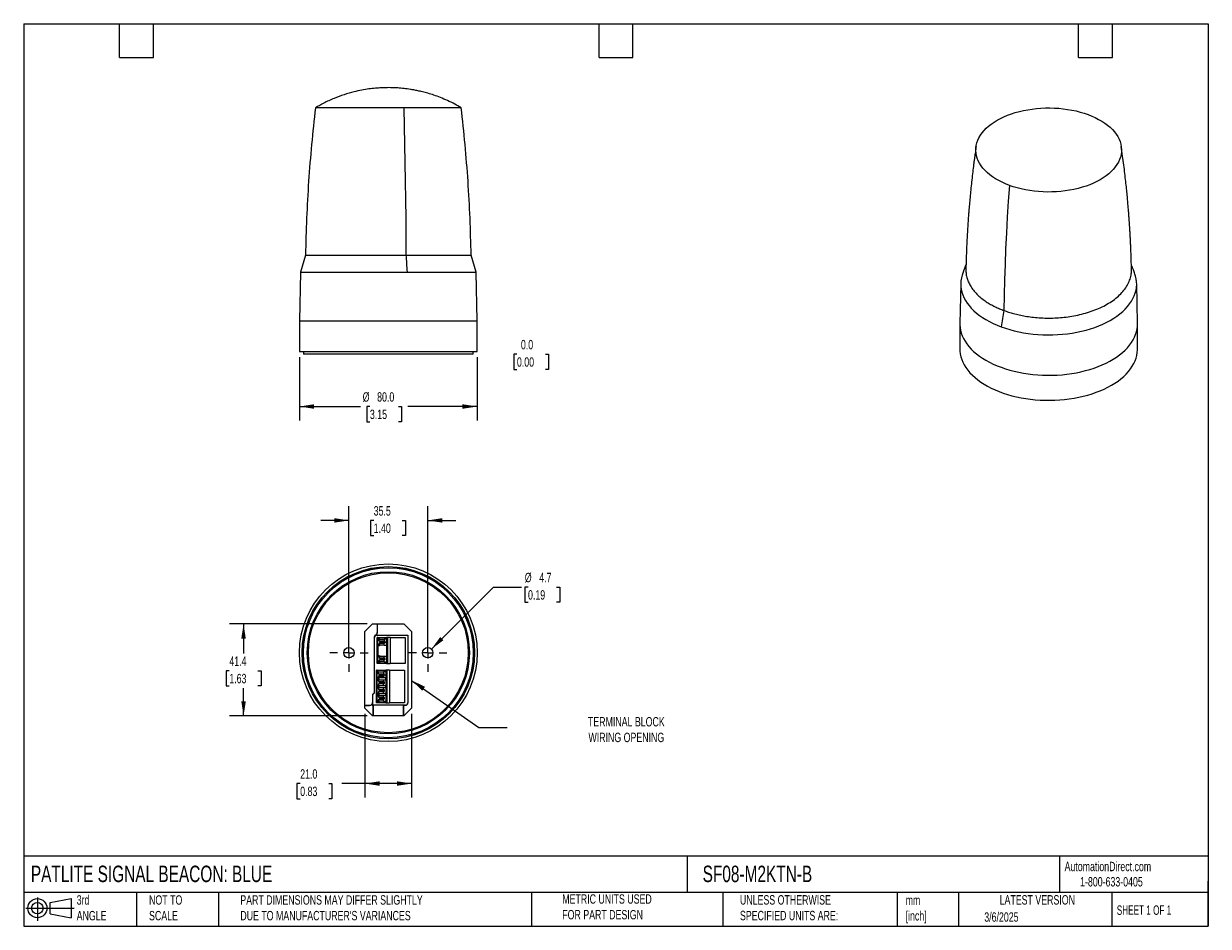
# Model space of a CAD drawing. Header units: millimetres. Extents: x 13 to 546, y 13 to 419.
import ezdxf

# ---------------------------------------------------------------- set-up
doc = ezdxf.new("R2010")
doc.units = ezdxf.units.MM
doc.header["$LTSCALE"] = 2
doc.linetypes.add('SLD-Center', pattern=[19.05, 15.24, -1.27, 1.27, -1.27])
doc.linetypes.add('SLD-Solid', pattern=[0])
doc.layers.add('CENTER', color=40, linetype='SLD-Center')
doc.layers.add('SLD-DEFPOINTS', color=7, linetype='Continuous')
doc.layers.add('DIMENSIONS', color=140, linetype='SLD-Solid', lineweight=25)
doc.layers.add('TEXT', color=140, linetype='SLD-Solid', lineweight=25)
doc.styles.add('SLDTEXTSTYLE0', font='TXT', dxfattribs={"width": 0.7})
doc.styles.add('SLDTEXTSTYLE1', font='TXT', dxfattribs={"width": 0.65})
doc.dimstyles.new('SLDDIMSTYLE0', dxfattribs={"dimtxt": 4.316016, "dimasz": 6.604, "dimexe": 0, "dimexo": 0.0625, "dimgap": 1.079004, "dimtad": 0, "dimtih": 1, "dimtoh": 1, "dimrnd": 1e-09, "dimzin": 4, "dimdsep": 46, "dimtxsty": 'SLDTEXTSTYLE0', "dimsah": 1, "dimcen": 0.09, "dimadec": 0, "dimazin": 1, "dimtfac": 1, "dimtofl": 0, "dimtmove": 0, "dimatfit": 3, "dimfxl": 0, "dimfrac": 2, "dimtolj": 1, "dimtzin": 12, "dimarcsym": 0})
doc.dimstyles.new('SLDDIMSTYLE1', dxfattribs={"dimtxt": 4.316016, "dimasz": 6.604, "dimexe": 0, "dimexo": 0.0625, "dimgap": 1.079004, "dimtad": 0, "dimtih": 1, "dimtoh": 1, "dimrnd": 1e-09, "dimzin": 0, "dimdsep": 46, "dimtxsty": 'SLDTEXTSTYLE0', "dimblk1": 'NONE', "dimblk2": 'NONE', "dimsah": 1, "dimcen": 0.09, "dimadec": 0, "dimazin": 0, "dimtfac": 1, "dimtmove": 0, "dimatfit": 0, "dimldrblk": 'NONE', "dimfxl": 0, "dimfrac": 2, "dimtolj": 1, "dimtzin": 12, "dimarcsym": 0})
doc.dimstyles.new('SLDDIMSTYLE2', dxfattribs={"dimtxt": 4.316016, "dimasz": 6.604, "dimexe": 0, "dimexo": 0.0625, "dimgap": 1.079004, "dimtad": 0, "dimtih": 1, "dimtoh": 1, "dimrnd": 1e-09, "dimzin": 12, "dimdsep": 46, "dimtxsty": 'SLDTEXTSTYLE0', "dimsah": 1, "dimcen": 0.09, "dimadec": 0, "dimazin": 3, "dimtfac": 1, "dimtmove": 0, "dimatfit": 0, "dimfxl": 0, "dimfrac": 2, "dimtolj": 1, "dimtzin": 12, "dimarcsym": 0})
doc.dimstyles.new('SLDDIMSTYLE3', dxfattribs={"dimtxt": 4.316016, "dimasz": 6.604, "dimexe": 0, "dimexo": 0.0625, "dimgap": 1.079004, "dimtad": 0, "dimtih": 1, "dimtoh": 1, "dimrnd": 1e-09, "dimzin": 12, "dimdsep": 46, "dimtxsty": 'SLDTEXTSTYLE0', "dimsah": 1, "dimcen": 0.09, "dimadec": 0, "dimazin": 3, "dimtfac": 1, "dimtofl": 0, "dimtmove": 0, "dimatfit": 3, "dimfxl": 0, "dimfrac": 2, "dimtolj": 1, "dimtzin": 12, "dimarcsym": 0})
doc.dimstyles.new('SLDDIMSTYLE4', dxfattribs={"dimtxt": 4.316016, "dimasz": 6.604, "dimexe": 0, "dimexo": 0.0625, "dimgap": 1.079004, "dimtad": 0, "dimtih": 1, "dimtoh": 1, "dimrnd": 1e-09, "dimzin": 12, "dimdsep": 46, "dimtxsty": 'SLDTEXTSTYLE0', "dimsah": 1, "dimcen": 0, "dimadec": 0, "dimazin": 3, "dimtfac": 1, "dimtofl": 0, "dimtmove": 0, "dimatfit": 3, "dimfxl": 0, "dimfrac": 2, "dimtolj": 1, "dimtzin": 12, "dimarcsym": 0})
doc.dimstyles.new('SLDDIMSTYLE5', dxfattribs={"dimtxt": 0.18, "dimasz": 6.604, "dimexe": 0, "dimexo": 0.0625, "dimgap": 0, "dimtad": 0, "dimtih": 1, "dimtoh": 1, "dimdec": 0, "dimrnd": 1e-09, "dimzin": 0, "dimdsep": 46, "dimtxsty": 'Standard', "dimsah": 1, "dimcen": 0.09, "dimadec": 0, "dimazin": 0, "dimtfac": 6.604, "dimtdec": 0, "dimtofl": 0, "dimtmove": 0, "dimatfit": 3, "dimfxl": 0, "dimfrac": 2, "dimtolj": 1, "dimtzin": 0, "dimarcsym": 0})

# ---------------------------------------------------------------- blocks, each defined once
blk = doc.blocks.new('Block11')
at = {"color": 7, "linetype": 'SLD-Solid', "lineweight": 18}
for p, q in [((0, 5.76), (21.75, 5.76)), ((5.18, 10.62), (5.18, 0)), ((10.96, 8.33), (20.35, 10.06)), ((10.96, 3.19), (10.96, 8.33)), ((20.35, 10.06), (20.35, 1.46)), ((10.96, 3.19), (20.35, 1.46))]:
    blk.add_line(p, q, dxfattribs=at)
for radius in [4.3, 2.57]:
    blk.add_circle((5.18, 5.76), radius, dxfattribs=at)
blk = doc.blocks.new('Block12')
at = {"layer": 'SLD-DEFPOINTS'}
blk.add_blockref('Block11', (0, 0), dxfattribs=at)
blk = doc.blocks.new('_D')
at = {"layer": 'DIMENSIONS'}
for p, q in [((136.88, 268.96), (136.88, 240.39)), ((216.88, 268.96), (216.88, 240.39)), ((136.88, 246.74), (164.37, 246.74)), ((168.59, 246.74), (167.14, 246.74)), ((167.14, 246.74), (167.14, 239.88)), ((181.42, 246.74), (182.87, 246.74)), ((182.87, 246.74), (182.87, 239.88)), ((216.88, 246.74), (185.64, 246.74)), ((167.14, 239.88), (168.59, 239.88)), ((182.87, 239.88), (181.42, 239.88))]:
    blk.add_line(p, q, dxfattribs=at)
for points in [[(136.88, 246.74), (143.49, 245.72), (143.49, 247.75)], [(216.88, 246.74), (210.28, 247.75), (210.28, 245.72)]]:
    blk.add_solid(points, dxfattribs=at)
at = {"layer": 'DIMENSIONS', "char_height": 4.233, "attachment_point": 1, "style": 'SLDTEXTSTYLE0'}
for s, insert in [('%%c', (165.34, 253.16)), ('80.0', (171.85, 253.16)), ('3.15', (168.59, 245.34))]:
    blk.add_mtext(s, dxfattribs=dict(at, insert=insert))
blk = doc.blocks.new('_D_1')
at = {"layer": 'DIMENSIONS'}
for p, q in [((234.8, 270.3), (233.35, 270.3)), ((233.35, 270.3), (233.35, 263.44)), ((247.62, 270.3), (249.07, 270.3)), ((249.07, 270.3), (249.07, 263.44)), ((233.35, 263.44), (234.8, 263.44)), ((249.07, 263.44), (247.62, 263.44))]:
    blk.add_line(p, q, dxfattribs=at)
at = {"layer": 'DIMENSIONS', "char_height": 4.233, "attachment_point": 1, "style": 'SLDTEXTSTYLE0'}
for s, insert in [('0.0', (236.59, 276.72)), ('0.00', (234.8, 268.89))]:
    blk.add_mtext(s, dxfattribs=dict(at, insert=insert))
blk = doc.blocks.new('_None')
blk = doc.blocks.new('_D_2')
at = {"layer": 'DIMENSIONS'}
for p, q in [((159.13, 138.41), (159.13, 201.8)), ((194.63, 138.41), (194.63, 201.8)), ((159.13, 195.45), (146.43, 195.45)), ((170.29, 195.45), (168.84, 195.45)), ((168.84, 195.45), (168.84, 188.59)), ((183.11, 195.45), (184.56, 195.45)), ((184.56, 195.45), (184.56, 188.59)), ((194.63, 195.45), (207.33, 195.45)), ((168.84, 188.59), (170.29, 188.59)), ((184.56, 188.59), (183.11, 188.59))]:
    blk.add_line(p, q, dxfattribs=at)
for points in [[(159.13, 195.45), (152.53, 196.47), (152.53, 194.44)], [(194.63, 195.45), (201.24, 194.44), (201.24, 196.47)]]:
    blk.add_solid(points, dxfattribs=at)
at = {"layer": 'DIMENSIONS', "char_height": 4.233, "attachment_point": 1, "style": 'SLDTEXTSTYLE0'}
for s, insert in [('35.5', (170.29, 201.87)), ('1.40', (170.29, 194.05))]:
    blk.add_mtext(s, dxfattribs=dict(at, insert=insert))
blk = doc.blocks.new('_D_3')
at = {"layer": 'DIMENSIONS'}
for p, q in [((167.29, 148.82), (105.35, 148.82)), ((111.7, 148.82), (111.7, 135.59)), ((105.29, 127.76), (103.84, 127.76)), ((103.84, 127.76), (103.84, 120.9)), ((118.11, 127.76), (119.56, 127.76)), ((119.56, 127.76), (119.56, 120.9)), ((103.84, 120.9), (105.29, 120.9)), ((111.7, 107.42), (111.7, 119.93)), ((119.56, 120.9), (118.11, 120.9)), ((167.29, 107.42), (105.35, 107.42))]:
    blk.add_line(p, q, dxfattribs=at)
for points in [[(111.7, 148.82), (110.68, 142.22), (112.72, 142.22)], [(111.7, 107.42), (112.72, 114.03), (110.68, 114.03)]]:
    blk.add_solid(points, dxfattribs=at)
at = {"layer": 'DIMENSIONS', "char_height": 4.233, "attachment_point": 1, "style": 'SLDTEXTSTYLE0'}
for s, insert in [('41.4', (105.29, 134.18)), ('1.63', (105.29, 126.36))]:
    blk.add_mtext(s, dxfattribs=dict(at, insert=insert))
blk = doc.blocks.new('_D_4')
at = {"layer": 'DIMENSIONS'}
for p, q in [((196.29, 137.53), (224.2, 165.44)), ((224.2, 165.44), (236.9, 165.44)), ((239.79, 165.44), (238.35, 165.44)), ((238.35, 165.44), (238.35, 158.58)), ((252.62, 165.44), (254.07, 165.44)), ((254.07, 165.44), (254.07, 158.58)), ((238.35, 158.58), (239.79, 158.58)), ((254.07, 158.58), (252.62, 158.58))]:
    blk.add_line(p, q, dxfattribs=at)
blk.add_solid([(196.29, 137.53), (201.68, 141.49), (200.24, 142.92)], dxfattribs=at)
at = {"layer": 'DIMENSIONS', "char_height": 4.233, "attachment_point": 1, "style": 'SLDTEXTSTYLE0'}
for s, insert in [('%%c', (238.33, 171.86)), ('4.7', (244.85, 171.86)), ('0.19', (239.79, 164.04))]:
    blk.add_mtext(s, dxfattribs=dict(at, insert=insert))
blk = doc.blocks.new('_D_5')
at = {"layer": 'DIMENSIONS'}
for p, q in [((166.38, 108.33), (166.38, 70.63)), ((187.38, 108.33), (187.38, 70.63)), ((137.21, 76.98), (135.76, 76.98)), ((135.76, 76.98), (135.76, 70.13)), ((150.04, 76.98), (151.49, 76.98)), ((151.49, 76.98), (151.49, 70.13)), ((166.38, 76.98), (155.89, 76.98)), ((187.38, 76.98), (166.38, 76.98)), ((135.76, 70.13), (137.21, 70.13)), ((151.49, 70.13), (150.04, 70.13))]:
    blk.add_line(p, q, dxfattribs=at)
for points in [[(166.38, 76.98), (172.99, 75.97), (172.99, 78)], [(187.38, 76.98), (180.78, 78), (180.78, 75.97)]]:
    blk.add_solid(points, dxfattribs=at)
at = {"layer": 'DIMENSIONS', "char_height": 4.233, "attachment_point": 1, "style": 'SLDTEXTSTYLE0'}
for s, insert in [('21.0', (137.21, 83.41)), ('0.83', (137.21, 75.58))]:
    blk.add_mtext(s, dxfattribs=dict(at, insert=insert))
blk = doc.blocks.new('SW_CENTERMARKSYMBOL_0')
at = {"layer": 'CENTER', "color": 0}
for p, q in [((0, 5.08), (0, 8.64)), ((-5.08, 0), (-8.64, 0)), ((0, 0), (-2.54, 0)), ((0, 0), (0, 2.54)), ((0, 0), (0, -2.54)), ((0, 0), (2.54, 0)), ((5.08, 0), (8.64, 0)), ((0, -5.08), (0, -8.64))]:
    blk.add_line(p, q, dxfattribs=at)
blk = doc.blocks.new('SW_CENTERMARKSYMBOL_1')
at = {"layer": 'CENTER', "color": 0}
for p, q in [((0, 5.08), (0, 8.64)), ((-5.08, 0), (-8.64, 0)), ((0, 0), (-2.54, 0)), ((0, 0), (0, 2.54)), ((0, 0), (0, -2.54)), ((0, 0), (2.54, 0)), ((5.08, 0), (8.64, 0)), ((0, -5.08), (0, -8.64))]:
    blk.add_line(p, q, dxfattribs=at)

msp = doc.modelspace()

# ---------------------------------------------------------------- linework, layer by layer
for p, q in [((183.864, 381.255), (144.084, 381.255)), ((209.679, 381.255), (183.864, 381.255)), ((139.6, 314.9), (137.265, 307.297)), ((216.497, 307.297), (214.162, 314.9)), ((137.265, 307.297), (136.881, 285.297)), ((137.265, 307.297), (185.316, 307.297)), ((185.316, 307.297), (216.497, 307.297)), ((216.881, 285.297), (216.497, 307.297)), ((434.619, 302.144), (434.235, 284.183)), ((514.229, 284.183), (513.845, 302.144)), ((136.881, 285.297), (136.881, 271.497)), ((136.881, 285.297), (176.881, 285.297)), ((176.881, 285.297), (216.881, 285.297)), ((216.881, 271.497), (216.881, 285.297)), ((434.232, 283.898), (434.232, 272.63)), ((514.232, 272.63), (514.232, 283.898)), ((136.881, 271.497), (216.881, 271.497)), ((138.631, 271.497), (138.631, 270.297)), ((215.131, 270.297), (138.631, 270.297)), ((215.131, 270.297), (215.131, 271.497)), ((166.381, 145.373), (169.831, 148.823)), ((166.381, 110.873), (166.381, 145.373)), ((169.831, 148.823), (183.931, 148.823)), ((171.855, 148.823), (171.855, 145.07)), ((171.881, 145.055), (171.855, 145.07)), ((171.881, 148.823), (171.881, 145.055)), ((183.931, 148.823), (187.381, 145.373)), ((187.381, 145.373), (187.381, 110.873)), ((170.529, 142.773), (170.529, 117.837)), ((170.555, 142.773), (170.529, 142.773)), ((170.555, 142.773), (170.555, 117.826)), ((170.655, 117.785), (170.655, 142.773)), ((170.718, 142.773), (170.655, 142.773)), ((170.718, 117.759), (170.718, 142.773)), ((171.681, 143.799), (185.707, 143.799)), ((171.681, 143.799), (171.681, 143.736)), ((171.681, 143.736), (185.644, 143.736)), ((171.831, 130.963), (171.831, 142.783)), ((172.144, 142.783), (171.831, 142.783)), ((172.144, 142.783), (172.144, 141.799)), ((172.144, 134.179), (172.144, 139.567)), ((172.169, 141.683), (172.799, 141.683)), ((172.169, 139.683), (172.799, 139.683)), ((172.176, 139.683), (172.176, 141.683)), ((172.379, 142.783), (172.379, 142.113)), ((172.379, 142.783), (176.065, 142.783)), ((172.379, 134.493), (172.379, 139.253)), ((172.799, 141.183), (172.799, 142.023)), ((172.799, 142.023), (175.005, 142.023)), ((172.799, 141.183), (173.223, 140.965)), ((172.799, 141.183), (175.005, 141.183)), ((173.223, 140.401), (172.799, 140.183)), ((172.799, 140.183), (172.799, 139.343)), ((172.799, 140.183), (175.005, 140.183)), ((175.005, 139.343), (172.799, 139.343)), ((173.223, 140.965), (175.429, 140.965)), ((173.223, 140.401), (173.223, 140.965)), ((173.223, 140.401), (175.429, 140.401)), ((175.005, 142.023), (175.005, 141.183)), ((176.065, 142.023), (175.005, 142.023)), ((175.429, 140.965), (175.005, 141.183)), ((175.005, 140.183), (175.429, 140.401)), ((175.005, 139.343), (175.005, 140.183)), ((175.005, 139.343), (176.065, 139.343)), ((175.429, 140.965), (175.429, 140.401)), ((176.065, 142.783), (176.065, 142.023)), ((176.49, 142.783), (176.065, 142.783)), ((176.065, 142.023), (176.065, 139.343)), ((176.065, 139.343), (176.065, 134.403)), ((176.49, 142.783), (176.49, 130.963)), ((177.713, 142.783), (176.49, 142.783)), ((177.713, 142.783), (177.713, 130.963)), ((177.713, 142.783), (184.531, 142.783)), ((184.531, 142.783), (184.531, 130.963)), ((185.707, 143.799), (185.644, 143.736)), ((185.644, 143.736), (185.644, 113.273)), ((185.707, 143.799), (185.707, 113.273)), ((172.799, 134.063), (172.169, 134.063)), ((172.176, 132.063), (172.176, 134.063)), ((172.799, 134.403), (172.799, 133.563)), ((172.799, 134.403), (175.005, 134.403)), ((172.799, 133.563), (173.223, 133.345)), ((172.799, 133.563), (175.005, 133.563)), ((175.005, 133.563), (175.005, 134.403)), ((175.005, 134.403), (176.065, 134.403)), ((175.429, 133.345), (175.005, 133.563)), ((176.065, 134.403), (176.065, 131.723)), ((172.144, 130.963), (171.831, 130.963)), ((172.144, 130.963), (172.144, 131.947)), ((172.799, 132.063), (172.169, 132.063)), ((172.379, 130.963), (172.379, 131.633)), ((176.065, 130.963), (172.379, 130.963)), ((172.799, 132.563), (173.223, 132.781)), ((172.799, 132.563), (172.799, 131.723)), ((175.005, 132.563), (172.799, 132.563)), ((175.005, 131.723), (172.799, 131.723)), ((175.429, 133.345), (173.223, 133.345)), ((173.223, 133.345), (173.223, 132.781)), ((175.429, 132.781), (173.223, 132.781)), ((175.429, 132.781), (175.005, 132.563)), ((175.005, 131.723), (175.005, 132.563)), ((175.005, 131.723), (176.065, 131.723)), ((175.429, 132.781), (175.429, 133.345)), ((176.065, 131.723), (176.065, 130.963)), ((176.065, 130.963), (176.49, 130.963)), ((176.49, 130.963), (177.713, 130.963)), ((184.531, 130.963), (177.713, 130.963)), ((171.531, 113.263), (171.531, 127.963)), ((171.844, 127.963), (171.531, 127.963)), ((171.844, 127.963), (171.844, 126.979)), ((171.844, 123.479), (171.844, 124.747)), ((171.869, 126.863), (172.499, 126.863)), ((171.869, 124.863), (172.499, 124.863)), ((172.499, 123.363), (171.869, 123.363)), ((171.876, 124.863), (171.876, 126.863)), ((171.876, 121.363), (171.876, 123.363)), ((172.079, 127.963), (172.079, 127.293)), ((172.079, 127.963), (175.765, 127.963)), ((172.079, 124.433), (172.079, 123.793)), ((172.499, 126.363), (172.499, 127.203)), ((172.499, 127.203), (174.705, 127.203)), ((172.499, 126.363), (174.705, 126.363)), ((172.499, 126.363), (172.923, 126.145)), ((172.923, 125.581), (172.499, 125.363)), ((172.499, 125.363), (172.499, 124.523)), ((172.499, 125.363), (174.705, 125.363)), ((174.705, 124.523), (172.499, 124.523)), ((172.499, 123.703), (172.499, 122.863)), ((172.499, 123.703), (174.705, 123.703)), ((172.499, 122.863), (172.923, 122.645)), ((172.499, 122.863), (174.705, 122.863)), ((172.923, 126.145), (175.129, 126.145)), ((172.923, 125.581), (172.923, 126.145)), ((172.923, 125.581), (175.129, 125.581)), ((174.705, 127.203), (174.705, 126.363)), ((175.765, 127.203), (174.705, 127.203)), ((175.129, 126.145), (174.705, 126.363)), ((174.705, 125.363), (175.129, 125.581)), ((174.705, 124.523), (174.705, 125.363)), ((175.765, 124.523), (174.705, 124.523)), ((174.705, 122.863), (174.705, 123.703)), ((174.705, 123.703), (175.765, 123.703)), ((175.129, 122.645), (174.705, 122.863)), ((175.129, 126.145), (175.129, 125.581)), ((175.765, 127.963), (175.765, 127.203)), ((176.19, 127.963), (175.765, 127.963)), ((175.765, 127.203), (175.765, 124.523)), ((175.765, 123.703), (175.765, 124.523)), ((175.765, 123.703), (175.765, 121.023)), ((176.19, 127.963), (176.19, 113.263)), ((177.413, 127.963), (176.19, 127.963)), ((177.413, 127.963), (177.413, 113.263)), ((177.413, 127.963), (184.231, 127.963)), ((184.231, 127.963), (184.231, 113.263)), ((170.529, 117.837), (169.788, 117.097)), ((170.555, 117.826), (169.814, 117.086)), ((170.655, 117.785), (169.914, 117.045)), ((170.718, 117.759), (169.977, 117.019)), ((170.555, 117.826), (170.529, 117.837)), ((170.655, 117.785), (170.718, 117.759)), ((171.844, 121.246), (171.844, 119.98)), ((171.844, 117.746), (171.844, 116.48)), ((171.869, 121.363), (172.499, 121.363)), ((172.499, 119.863), (171.869, 119.863)), ((171.869, 117.863), (172.499, 117.863)), ((171.876, 117.863), (171.876, 119.863)), ((172.079, 120.933), (172.079, 120.293)), ((172.079, 117.433), (172.079, 116.793)), ((172.923, 122.081), (172.499, 121.863)), ((172.499, 121.863), (172.499, 121.023)), ((174.705, 121.863), (172.499, 121.863)), ((174.705, 121.023), (172.499, 121.023)), ((172.499, 120.203), (172.499, 119.363)), ((172.499, 120.203), (174.705, 120.203)), ((172.499, 119.363), (172.923, 119.145)), ((172.499, 119.363), (174.705, 119.363)), ((172.923, 118.581), (172.499, 118.363)), ((172.499, 118.363), (172.499, 117.523)), ((174.705, 118.363), (172.499, 118.363)), ((174.705, 117.523), (172.499, 117.523)), ((172.923, 122.645), (175.129, 122.645)), ((172.923, 122.645), (172.923, 122.081)), ((175.129, 122.081), (172.923, 122.081)), ((172.923, 119.145), (175.129, 119.145)), ((172.923, 119.145), (172.923, 118.581)), ((175.129, 118.581), (172.923, 118.581)), ((174.705, 121.863), (175.129, 122.081)), ((174.705, 121.023), (174.705, 121.863)), ((175.765, 121.023), (174.705, 121.023)), ((174.705, 119.363), (174.705, 120.203)), ((174.705, 120.203), (175.765, 120.203)), ((175.129, 119.145), (174.705, 119.363)), ((174.705, 118.363), (175.129, 118.581)), ((174.705, 117.523), (174.705, 118.363)), ((175.765, 117.523), (174.705, 117.523)), ((175.129, 122.081), (175.129, 122.645)), ((175.129, 118.581), (175.129, 119.145)), ((175.765, 120.203), (175.765, 121.023)), ((175.765, 120.203), (175.765, 117.523)), ((175.765, 116.703), (175.765, 117.523)), ((168.291, 112.059), (166.381, 112.059)), ((168.317, 112.033), (166.381, 112.033)), ((168.317, 112.033), (168.291, 112.059)), ((169.788, 117.097), (169.791, 113.559)), ((169.814, 117.086), (169.788, 117.097)), ((169.817, 113.532), (169.791, 113.559)), ((169.814, 117.086), (169.817, 113.533)), ((169.918, 112.033), (169.914, 117.045)), ((169.977, 117.019), (169.914, 117.045)), ((169.918, 112.033), (169.949, 112.064)), ((169.918, 112.033), (170.068, 112.033)), ((169.949, 112.278), (169.981, 112.31)), ((183.815, 112.278), (169.949, 112.278)), ((169.949, 112.278), (169.949, 112.064)), ((170.099, 112.064), (169.949, 112.064)), ((169.981, 112.31), (169.977, 117.019)), ((184.681, 112.31), (169.981, 112.31)), ((170.099, 112.064), (170.068, 112.033)), ((170.068, 107.423), (170.068, 112.033)), ((170.099, 112.064), (170.099, 107.423)), ((171.844, 113.263), (171.531, 113.263)), ((171.844, 114.246), (171.844, 113.263)), ((172.499, 116.363), (171.869, 116.363)), ((172.499, 114.363), (171.869, 114.363)), ((171.876, 114.363), (171.876, 116.363)), ((172.079, 113.263), (172.079, 113.933)), ((175.765, 113.263), (172.079, 113.263)), ((172.499, 116.703), (172.499, 115.863)), ((172.499, 116.703), (174.705, 116.703)), ((172.499, 115.863), (172.923, 115.645)), ((174.705, 115.863), (172.499, 115.863)), ((172.499, 114.863), (172.923, 115.081)), ((172.499, 114.863), (172.499, 114.023)), ((174.705, 114.863), (172.499, 114.863)), ((174.705, 114.023), (172.499, 114.023)), ((175.129, 115.645), (172.923, 115.645)), ((172.923, 115.645), (172.923, 115.081)), ((175.129, 115.081), (172.923, 115.081)), ((174.705, 115.863), (174.705, 116.703)), ((174.705, 116.703), (175.765, 116.703)), ((175.129, 115.645), (174.705, 115.863)), ((175.129, 115.081), (174.705, 114.863)), ((174.705, 114.023), (174.705, 114.863)), ((174.705, 114.023), (175.765, 114.023)), ((175.129, 115.081), (175.129, 115.645)), ((175.765, 116.703), (175.765, 114.023)), ((175.765, 114.023), (175.765, 113.263)), ((175.765, 113.263), (176.19, 113.263)), ((176.19, 113.263), (177.413, 113.263)), ((184.231, 113.263), (177.413, 113.263)), ((183.681, 112.043), (183.665, 112.075)), ((183.816, 112.075), (183.665, 112.075)), ((183.665, 107.423), (183.665, 112.075)), ((183.681, 112.043), (183.681, 107.423)), ((183.681, 112.043), (183.831, 112.043)), ((183.815, 112.278), (183.831, 112.247)), ((183.815, 112.278), (183.816, 112.075)), ((183.831, 112.043), (183.816, 112.075)), ((183.831, 112.043), (183.831, 112.247)), ((183.831, 112.247), (184.681, 112.247)), ((184.681, 112.247), (184.681, 112.31)), ((185.644, 113.273), (185.707, 113.273)), ((169.831, 107.423), (166.381, 110.873)), ((183.931, 107.423), (169.831, 107.423)), ((187.381, 110.873), (183.931, 107.423))]:
    msp.add_line(p, q)
at = {"flags": 128}
for points in [[(183.864, 381.255), (184.062, 372.99), (184.238, 364.715), (184.392, 356.429), (184.522, 348.135), (184.63, 339.834), (184.716, 331.526), (184.779, 323.215), (184.819, 314.9)], [(456.51, 346.32), (454.845, 346.98), (453.253, 347.698), (451.741, 348.471), (450.314, 349.296), (448.978, 350.171), (447.738, 351.091), (446.598, 352.054), (445.563, 353.056), (444.636, 354.092), (443.823, 355.159), (443.124, 356.253), (442.543, 357.37), (442.083, 358.506), (441.744, 359.655), (441.529, 360.815), (441.438, 361.98), (441.471, 363.146), (441.629, 364.308), (441.91, 365.463), (442.314, 366.606), (442.838, 367.732), (443.482, 368.837), (444.243, 369.917), (445.117, 370.968), (446.102, 371.987), (447.194, 372.968), (448.388, 373.908), (449.68, 374.805), (451.065, 375.654), (452.538, 376.451), (454.093, 377.195), (455.725, 377.883), (457.427, 378.511), (459.193, 379.077), (461.016, 379.58), (462.889, 380.017), (464.805, 380.386), (466.756, 380.687), (468.736, 380.917), (470.737, 381.077), (472.752, 381.166), (474.771, 381.183), (476.789, 381.127), (478.797, 381.001), (480.788, 380.803), (482.754, 380.535), (484.687, 380.197), (486.581, 379.792), (488.428, 379.32), (490.221, 378.783), (491.954, 378.183)], [(491.954, 378.183), (493.619, 377.523), (495.211, 376.805), (496.723, 376.032), (498.15, 375.206), (499.486, 374.332), (500.726, 373.412), (501.866, 372.449), (502.901, 371.447), (503.828, 370.411), (504.642, 369.344), (505.34, 368.25), (505.921, 367.133), (506.381, 365.997), (506.72, 364.848), (506.935, 363.688), (507.026, 362.523), (506.993, 361.357), (506.835, 360.195), (506.554, 359.04), (506.15, 357.897), (505.626, 356.771), (504.982, 355.666), (504.221, 354.586), (503.347, 353.535), (502.362, 352.516), (501.27, 351.535), (500.076, 350.595), (498.784, 349.698), (497.399, 348.849), (495.926, 348.052), (494.371, 347.308), (492.739, 346.62), (491.037, 345.992), (489.271, 345.426), (487.448, 344.923), (485.575, 344.486), (483.659, 344.117), (481.708, 343.816), (479.728, 343.586), (477.727, 343.426), (475.712, 343.337), (473.693, 343.32), (471.675, 343.376), (469.667, 343.502), (467.676, 343.7), (465.71, 343.968), (463.777, 344.306), (461.883, 344.711), (460.036, 345.183), (458.243, 345.72), (456.51, 346.32)], [(456.51, 346.32), (456.007, 339.119), (455.561, 331.961), (455.172, 324.845), (454.84, 317.775), (454.566, 310.75), (454.349, 303.772), (454.189, 296.842), (454.087, 289.961)], [(184.819, 314.9), (184.885, 313.956), (184.951, 313.011), (185.015, 312.063), (185.077, 311.113), (185.139, 310.162), (185.199, 309.209), (185.258, 308.254), (185.316, 307.297)], [(435.401, 306.392), (435.243, 305.915), (434.911, 304.646), (434.702, 303.369), (434.618, 302.087), (434.658, 300.805), (434.823, 299.525), (435.112, 298.253), (435.524, 296.993), (436.058, 295.748), (436.712, 294.522), (437.484, 293.319), (438.372, 292.143), (439.372, 290.997), (440.482, 289.886), (441.699, 288.812), (443.017, 287.78), (444.434, 286.792), (445.945, 285.851), (447.545, 284.96), (449.228, 284.123), (450.99, 283.342), (452.826, 282.618)], [(452.826, 282.618), (454.729, 281.956), (456.693, 281.356), (458.712, 280.82), (460.78, 280.351), (462.891, 279.95), (465.037, 279.617), (467.212, 279.354), (469.409, 279.162), (471.621, 279.042), (473.842, 278.993), (476.064, 279.017), (478.28, 279.112), (480.483, 279.279), (482.667, 279.517), (484.824, 279.825), (486.948, 280.202), (489.031, 280.648), (491.069, 281.16), (493.053, 281.738), (494.978, 282.379), (496.837, 283.081), (498.626, 283.842), (500.338, 284.66), (501.968, 285.532), (503.51, 286.456), (504.96, 287.428), (506.314, 288.445), (507.567, 289.505), (508.715, 290.603), (509.754, 291.737), (510.681, 292.903), (511.494, 294.097), (512.19, 295.315), (512.766, 296.554), (513.221, 297.81), (513.553, 299.078), (513.762, 300.355), (513.846, 301.637), (513.806, 302.92), (513.641, 304.199), (513.352, 305.471), (513.063, 306.391)], [(434.235, 284.183), (434.236, 283.58), (434.327, 282.309), (434.539, 281.042), (434.872, 279.784), (435.324, 278.539), (435.895, 277.309), (436.582, 276.1), (437.383, 274.915), (438.296, 273.757), (439.319, 272.629), (440.447, 271.536), (441.678, 270.48), (443.008, 269.465), (444.433, 268.494), (445.948, 267.57)], [(445.948, 267.57), (447.549, 266.695), (449.231, 265.873), (450.989, 265.105), (452.818, 264.395), (454.711, 263.743), (456.664, 263.153), (458.67, 262.626), (460.724, 262.163), (462.819, 261.767), (464.948, 261.437), (467.105, 261.176), (469.284, 260.984), (471.478, 260.862), (473.681, 260.809), (475.885, 260.826), (478.084, 260.914), (480.272, 261.072), (482.441, 261.298), (484.585, 261.594), (486.697, 261.957), (488.772, 262.386), (490.803, 262.882), (492.783, 263.44), (494.707, 264.061), (496.569, 264.743), (498.363, 265.482), (500.084, 266.278), (501.726, 267.126), (503.285, 268.026), (504.755, 268.974), (506.133, 269.968), (507.414, 271.003), (508.594, 272.078), (509.67, 273.189), (510.638, 274.332), (511.496, 275.504), (512.24, 276.702), (512.869, 277.922), (513.381, 279.16), (513.773, 280.412), (514.046, 281.674), (514.198, 282.944), (514.229, 284.183)], [(434.232, 272.63), (434.266, 271.676), (434.418, 270.406), (434.691, 269.143), (435.083, 267.891), (435.595, 266.653), (436.224, 265.434), (436.968, 264.236), (437.826, 263.064), (438.794, 261.921), (439.87, 260.81), (441.05, 259.735), (442.331, 258.699), (443.709, 257.706), (445.179, 256.758), (446.738, 255.858), (448.38, 255.009), (450.101, 254.214), (451.895, 253.474), (453.757, 252.793), (455.681, 252.172), (457.661, 251.613), (459.692, 251.118), (461.767, 250.688), (463.879, 250.325), (466.023, 250.03), (468.192, 249.803), (470.38, 249.646), (472.579, 249.558), (474.783, 249.541), (476.986, 249.593), (479.18, 249.716), (481.359, 249.908), (483.516, 250.169), (485.645, 250.498), (487.74, 250.895), (489.794, 251.358), (491.8, 251.885), (493.753, 252.475), (495.646, 253.126), (497.475, 253.837), (499.233, 254.605), (500.915, 255.427), (502.516, 256.302)], [(502.516, 256.302), (504.031, 257.226), (505.456, 258.197), (506.786, 259.212), (508.017, 260.268), (509.145, 261.361), (510.168, 262.488), (511.081, 263.647), (511.882, 264.832), (512.569, 266.041), (513.14, 267.27), (513.592, 268.516), (513.925, 269.774), (514.137, 271.04), (514.228, 272.312), (514.232, 272.63)], [(171.124, 143.751), (171.113, 143.762), (171.105, 143.771)]]:
    msp.add_lwpolyline(points, dxfattribs=at)
for centre, radius in [((176.881, 135.873), 40), ((176.881, 135.873), 38.8), ((176.881, 135.873), 38.766), ((176.881, 135.873), 38.25), ((176.881, 135.873), 36.5), ((176.881, 135.873), 36), ((159.131, 135.873), 2.35), ((194.631, 135.873), 2.35)]:
    msp.add_circle(centre, radius)
for centre, radius, start, end in [((747.105, 235.84), 297.974, 169.53543, 170.96796), ((171.681, 142.773), 1.026, 90, 180), ((171.681, 142.773), 0.963, 90, 180), ((184.681, 113.273), 1.026, 270, 0), ((184.681, 113.273), 0.963, 270, 0)]:
    msp.add_arc(centre, radius, start, end)
for points, knots in [([(209.631, 381.26), (208.709, 381.801), (206.715, 382.97), (203.602, 384.484), (200.439, 385.835), (197.484, 386.914), (194.789, 387.76), (192.376, 388.408), (190.262, 388.893), (188.446, 389.251), (186.376, 389.602), (183.974, 389.924), (181.173, 390.173), (178.495, 390.294), (176.012, 390.306), (173.565, 390.226), (170.979, 390.045), (168.052, 389.711), (164.828, 389.183), (161.083, 388.362), (156.895, 387.16), (152.345, 385.469), (148.039, 383.522), (145.361, 381.962), (144.137, 381.249)], [0, 0, 0, 0, 0.046648, 0.1007891, 0.1508598, 0.1966396, 0.2379517, 0.2740442, 0.3055956, 0.3325332, 0.3548051, 0.3971503, 0.4382205, 0.4774559, 0.5140231, 0.5465148, 0.5842157, 0.627072, 0.6749968, 0.7266479, 0.7942217, 0.8648709, 0.9382533, 1, 1, 1, 1]), ([(144.084, 381.255), (143.468, 375.745), (142.236, 364.724), (140.932, 348.139), (139.992, 331.529), (139.731, 320.443), (139.6, 314.9)], [0, 0, 0, 0, 0.2499591, 0.5, 0.7500409, 1, 1, 1, 1]), ([(214.162, 314.9), (214.031, 320.443), (213.77, 331.529), (212.83, 348.139), (211.526, 364.724), (210.294, 375.745), (209.678, 381.255)], [0, 0, 0, 0, 0.2499591, 0.5, 0.7500409, 1, 1, 1, 1]), ([(441.551, 363.847), (441.467, 363.268), (441.316, 362.232), (441.124, 360.861), (440.978, 359.809), (440.861, 358.948), (440.718, 357.882), (440.538, 356.51), (440.256, 354.298), (439.902, 351.391), (439.502, 347.868), (439.128, 344.326), (438.8, 340.958), (438.515, 337.778), (438.281, 334.957), (438.084, 332.407), (437.915, 330.036), (437.753, 327.597), (437.601, 325.083), (437.466, 322.619), (437.343, 320.134), (437.231, 317.57), (437.124, 314.73), (437.026, 311.616), (436.978, 309.448), (436.953, 308.318)], [0, 0, 0, 0, 0.0316211, 0.056529, 0.0747222, 0.0888953, 0.1033443, 0.1326905, 0.1634548, 0.2235875, 0.2905695, 0.354509, 0.4154784, 0.4727471, 0.5263136, 0.5677479, 0.6103324, 0.6541149, 0.6990945, 0.7456825, 0.7867394, 0.8327015, 0.8835671, 0.9393342, 1, 1, 1, 1]), ([(511.511, 308.32), (511.487, 309.395), (511.442, 311.439), (511.353, 314.346), (511.258, 316.936), (511.162, 319.211), (511.07, 321.17), (510.987, 322.812), (510.914, 324.14), (510.855, 325.176), (510.81, 325.944), (510.773, 326.552), (510.741, 327.086), (510.706, 327.635), (510.668, 328.236), (510.621, 328.954), (510.556, 329.92), (510.467, 331.185), (510.351, 332.774), (510.207, 334.644), (510.032, 336.794), (509.821, 339.222), (509.571, 341.929), (509.275, 344.914), (508.928, 348.174), (508.525, 351.709), (508.058, 355.517), (507.523, 359.595), (507.121, 362.399), (506.913, 363.847)], [0, 0, 0, 0, 0.0577015, 0.1097591, 0.1561702, 0.1969328, 0.2320455, 0.2615071, 0.285317, 0.3034746, 0.3173047, 0.3266546, 0.3362156, 0.3460517, 0.3561764, 0.3685856, 0.3847066, 0.4082059, 0.4367575, 0.4703614, 0.5090174, 0.5527251, 0.6014837, 0.6552921, 0.7141487, 0.7780511, 0.8469966, 0.9209811, 1, 1, 1, 1]), ([(139.601, 314.9), (139.637, 314.9), (139.711, 314.9), (140.39, 314.9), (141.491, 314.9), (143.037, 314.9), (144.972, 314.9), (147.246, 314.9), (149.784, 314.9), (152.517, 314.9), (155.378, 314.9), (158.327, 314.9), (161.438, 314.9), (164.671, 314.9), (167.981, 314.9), (171.181, 314.9), (174.24, 314.9), (177.137, 314.9), (179.861, 314.9), (182.409, 314.9), (184.032, 314.9), (184.819, 314.9)], [0, 0, 0, 0, 0.0608258, 0.1222254, 0.184738, 0.2468621, 0.3082236, 0.3684757, 0.4273093, 0.4834575, 0.53778, 0.5901212, 0.640371, 0.6948449, 0.7464912, 0.7953208, 0.8413866, 0.8847731, 0.9255876, 0.9639528, 1, 1, 1, 1]), ([(184.819, 314.9), (185.599, 314.9), (187.209, 314.9), (189.645, 314.9), (192.174, 314.9), (194.772, 314.9), (197.412, 314.9), (200.059, 314.9), (202.665, 314.9), (205.081, 314.9), (207.271, 314.9), (209.202, 314.9), (210.898, 314.9), (212.296, 314.9), (213.354, 314.9), (213.967, 314.9), (214.229, 314.9), (214.162, 314.9), (214.162, 314.9)], [0, 0, 0, 0, 0.0477098, 0.0984876, 0.1525073, 0.2099309, 0.2709007, 0.3355286, 0.4038844, 0.4759828, 0.5437246, 0.6143336, 0.6876543, 0.763466, 0.8414811, 0.9199074, 0.9997277, 1, 1, 1, 1]), ([(437.009, 310.68), (436.88, 310.362), (436.306, 308.951), (435.795, 307.508), (435.4, 306.39)], [0, 0, 0, 0, 0.2255825, 1, 1, 1, 1]), ([(513.064, 306.39), (512.837, 307.026), (512.337, 308.424), (511.799, 309.864), (511.475, 310.658), (511.455, 310.708)], [0, 0, 0, 0, 0.43852343, 0.96453581, 1, 1, 1, 1]), ([(436.975, 308.318), (436.981, 307.693), (436.993, 306.37), (437.448, 304.388), (438.203, 302.42), (439.276, 300.499), (440.648, 298.651), (442.302, 296.904), (444.117, 295.339), (446.04, 293.952), (448.026, 292.733), (450.041, 291.672), (452.046, 290.749), (453.421, 290.218), (454.087, 289.961)], [0, 0, 0, 0, 0.0861682, 0.182272, 0.2748705, 0.3637688, 0.4601405, 0.5515095, 0.6378955, 0.719392, 0.7961484, 0.8683547, 0.9362278, 1, 1, 1, 1]), ([(454.087, 289.961), (454.77, 289.718), (456.179, 289.217), (458.467, 288.549), (460.976, 287.933), (463.723, 287.397), (466.708, 286.965), (469.927, 286.663), (473.368, 286.522), (476.869, 286.57), (480.384, 286.812), (483.865, 287.244), (487.387, 287.894), (490.892, 288.773), (494.295, 289.883), (497.531, 291.216), (500.536, 292.759), (503.267, 294.502), (505.68, 296.429), (507.721, 298.512), (509.346, 300.711), (510.533, 302.974), (511.247, 305.254), (511.549, 307.043), (511.484, 308.058), (511.468, 308.32)], [0, 0, 0, 0, 0.0299591, 0.0618447, 0.095766, 0.1318248, 0.1701105, 0.2106931, 0.2536167, 0.2988905, 0.3414285, 0.385767, 0.4318083, 0.4794138, 0.5284029, 0.5776502, 0.6277729, 0.6784967, 0.7295264, 0.781481, 0.8331129, 0.8841109, 0.9341869, 0.983084, 1, 1, 1, 1]), ([(171.855, 145.07), (171.855, 144.806), (171.785, 144.547), (171.524, 144.094), (171.333, 143.903), (171.105, 143.771)], [0, 0, 0, 0, 0.5, 0.5, 1, 1, 1, 1]), ([(171.881, 145.055), (171.881, 144.922), (171.864, 144.792), (171.795, 144.538), (171.744, 144.415), (171.612, 144.188), (171.53, 144.082), (171.344, 143.897), (171.239, 143.817), (171.124, 143.751)], [0, 0, 0, 0, 0.25, 0.25, 0.5, 0.5, 0.75, 0.75, 1, 1, 1, 1]), ([(171.105, 143.771), (170.938, 143.675), (170.786, 143.527), (170.58, 143.17), (170.529, 142.965), (170.529, 142.773)], [0, 0, 0, 0, 0.5, 0.5, 1, 1, 1, 1]), ([(171.124, 143.751), (170.96, 143.658), (170.809, 143.514), (170.606, 143.164), (170.555, 142.961), (170.555, 142.773)], [0, 0, 0, 0, 0.5, 0.5, 1, 1, 1, 1]), ([(172.144, 142.783), (172.144, 142.783), (172.165, 142.783), (172.246, 142.783), (172.307, 142.783), (172.379, 142.783)], [0, 0, 0, 0, 0.5, 0.5, 1, 1, 1, 1]), ([(172.144, 141.799), (172.144, 141.861), (172.163, 141.921), (172.24, 142.031), (172.299, 142.078), (172.379, 142.113)], [0, 0, 0, 0, 0.5, 0.5, 1, 1, 1, 1]), ([(172.379, 139.253), (172.299, 139.288), (172.241, 139.334), (172.163, 139.443), (172.144, 139.505), (172.144, 139.567)], [0, 0, 0, 0, 0.5, 0.5, 1, 1, 1, 1]), ([(172.379, 142.113), (172.497, 142.146), (172.733, 142.213), (173.014, 142.149), (173.148, 142.045), (173.178, 142.023)], [0, 0, 0, 0, 0.4399201, 0.8779925, 1, 1, 1, 1]), ([(172.379, 139.253), (172.497, 139.219), (172.733, 139.153), (173.014, 139.217), (173.148, 139.32), (173.178, 139.343)], [0, 0, 0, 0, 0.4399201, 0.8779926, 1, 1, 1, 1]), ([(172.379, 134.493), (172.299, 134.458), (172.241, 134.412), (172.163, 134.302), (172.144, 134.241), (172.144, 134.179)], [0, 0, 0, 0, 0.5, 0.5, 1, 1, 1, 1]), ([(172.379, 134.493), (172.497, 134.526), (172.733, 134.593), (173.014, 134.529), (173.148, 134.425), (173.178, 134.403)], [0, 0, 0, 0, 0.4403551, 0.8784911, 1, 1, 1, 1]), ([(172.144, 131.947), (172.144, 131.885), (172.163, 131.824), (172.24, 131.715), (172.299, 131.668), (172.379, 131.633)], [0, 0, 0, 0, 0.5, 0.5, 1, 1, 1, 1]), ([(172.379, 130.963), (172.307, 130.963), (172.246, 130.963), (172.165, 130.963), (172.144, 130.963), (172.144, 130.963)], [0, 0, 0, 0, 0.5, 0.5, 1, 1, 1, 1]), ([(173.168, 131.723), (173.093, 131.674), (172.845, 131.513), (172.571, 131.584), (172.379, 131.633)], [0, 0, 0, 0, 0.3017984, 1, 1, 1, 1]), ([(171.844, 127.963), (171.844, 127.963), (171.865, 127.963), (171.946, 127.963), (172.007, 127.963), (172.079, 127.963)], [0, 0, 0, 0, 0.5, 0.5, 1, 1, 1, 1]), ([(171.844, 126.979), (171.844, 127.041), (171.863, 127.101), (171.94, 127.211), (171.999, 127.258), (172.079, 127.293)], [0, 0, 0, 0, 0.5, 0.5, 1, 1, 1, 1]), ([(172.079, 124.433), (171.999, 124.468), (171.941, 124.514), (171.863, 124.623), (171.844, 124.685), (171.844, 124.747)], [0, 0, 0, 0, 0.5, 0.5, 1, 1, 1, 1]), ([(172.079, 123.793), (171.999, 123.758), (171.941, 123.712), (171.863, 123.602), (171.844, 123.541), (171.844, 123.479)], [0, 0, 0, 0, 0.5, 0.5, 1, 1, 1, 1]), ([(172.079, 127.293), (172.197, 127.326), (172.433, 127.393), (172.714, 127.329), (172.848, 127.225), (172.878, 127.203)], [0, 0, 0, 0, 0.4399201, 0.8779925, 1, 1, 1, 1]), ([(172.079, 124.433), (172.197, 124.399), (172.433, 124.333), (172.714, 124.397), (172.848, 124.5), (172.878, 124.523)], [0, 0, 0, 0, 0.4399201, 0.8779925, 1, 1, 1, 1]), ([(172.868, 123.703), (172.793, 123.751), (172.546, 123.912), (172.271, 123.842), (172.079, 123.793)], [0, 0, 0, 0, 0.300612, 1, 1, 1, 1]), ([(172.079, 120.293), (171.973, 120.247), (171.904, 120.178), (171.853, 120.063), (171.845, 120.022), (171.844, 119.941), (171.852, 119.901), (171.869, 119.863)], [0, 0, 0, 0, 0.5, 0.5, 0.75, 0.75, 1, 1, 1, 1]), ([(171.864, 121.246), (171.859, 121.215), (171.846, 121.121), (171.938, 121.006), (172.046, 120.95), (172.079, 120.933)], [0, 0, 0, 0, 0.2580748, 0.7712762, 1, 1, 1, 1]), ([(171.864, 117.746), (171.859, 117.715), (171.846, 117.621), (171.938, 117.506), (172.046, 117.45), (172.079, 117.433)], [0, 0, 0, 0, 0.25805856, 0.77127125, 1, 1, 1, 1]), ([(172.079, 120.933), (172.197, 120.899), (172.433, 120.833), (172.714, 120.897), (172.848, 121), (172.878, 121.023)], [0, 0, 0, 0, 0.4399201, 0.8779925, 1, 1, 1, 1]), ([(172.868, 120.203), (172.793, 120.251), (172.546, 120.412), (172.271, 120.342), (172.079, 120.293)], [0, 0, 0, 0, 0.300612, 1, 1, 1, 1]), ([(172.079, 117.433), (172.197, 117.399), (172.433, 117.333), (172.714, 117.397), (172.848, 117.5), (172.878, 117.523)], [0, 0, 0, 0, 0.4399201, 0.8779925, 1, 1, 1, 1]), ([(169.791, 113.559), (169.791, 113.46), (169.781, 113.363), (169.743, 113.171), (169.714, 113.076), (169.639, 112.894), (169.593, 112.808), (169.484, 112.645), (169.421, 112.568), (169.214, 112.36), (169.047, 112.248), (168.686, 112.099), (168.489, 112.059), (168.291, 112.059)], [0, 0, 0, 0, 0.125, 0.125, 0.25, 0.25, 0.375, 0.375, 0.5, 0.5, 0.75, 0.75, 1, 1, 1, 1]), ([(169.817, 113.533), (169.817, 113.434), (169.807, 113.336), (169.769, 113.145), (169.741, 113.05), (169.665, 112.868), (169.619, 112.782), (169.511, 112.619), (169.447, 112.542), (169.24, 112.334), (169.073, 112.222), (168.712, 112.072), (168.515, 112.033), (168.317, 112.033)], [0, 0, 0, 0, 0.125, 0.125, 0.25, 0.25, 0.375, 0.375, 0.5, 0.5, 0.75, 0.75, 1, 1, 1, 1]), ([(172.079, 113.263), (172.019, 113.263), (171.898, 113.263), (171.834, 113.263), (171.848, 113.263), (171.849, 113.263)], [0, 0, 0, 0, 0.4586918, 0.9426878, 1, 1, 1, 1]), ([(172.079, 116.793), (171.973, 116.747), (171.904, 116.678), (171.853, 116.563), (171.845, 116.522), (171.844, 116.441), (171.852, 116.401), (171.869, 116.363)], [0, 0, 0, 0, 0.5, 0.5, 0.75, 0.75, 1, 1, 1, 1]), ([(171.864, 114.246), (171.859, 114.215), (171.846, 114.121), (171.938, 114.006), (172.046, 113.95), (172.079, 113.933)], [0, 0, 0, 0, 0.2580909, 0.7712813, 1, 1, 1, 1]), ([(172.868, 116.703), (172.793, 116.751), (172.546, 116.912), (172.271, 116.842), (172.079, 116.793)], [0, 0, 0, 0, 0.300612, 1, 1, 1, 1]), ([(172.868, 114.023), (172.793, 113.974), (172.545, 113.813), (172.271, 113.884), (172.079, 113.933)], [0, 0, 0, 0, 0.30179835, 1, 1, 1, 1])]:
    msp.add_open_spline(points, degree=3, knots=knots)
for points in [[(172.169, 141.683), (172.152, 141.72), (172.144, 141.759), (172.144, 141.799)], [(172.169, 139.683), (172.152, 139.646), (172.144, 139.607), (172.144, 139.567)], [(172.144, 134.179), (172.144, 134.139), (172.152, 134.1), (172.169, 134.063)], [(172.169, 132.063), (172.152, 132.026), (172.144, 131.987), (172.144, 131.947)], [(171.869, 126.863), (171.852, 126.9), (171.844, 126.939), (171.844, 126.979)], [(171.869, 124.863), (171.852, 124.826), (171.844, 124.787), (171.844, 124.747)], [(171.844, 123.479), (171.844, 123.439), (171.852, 123.4), (171.869, 123.363)]]:
    msp.add_open_spline(points, degree=3)
at = {"layer": 'TEXT'}
for p, q in [((12.7, 419.1), (546.1, 419.1)), ((12.7, 419.1), (12.7, 12.7)), ((55.88, 403.86), (55.88, 419.1)), ((71.12, 403.86), (71.12, 419.1)), ((271.78, 403.86), (271.78, 419.1)), ((287.02, 403.86), (287.02, 419.1)), ((487.68, 403.86), (487.68, 419.1)), ((502.92, 403.86), (502.92, 419.1)), ((546.1, 419.1), (546.1, 12.7)), ((55.88, 403.86), (71.12, 403.86)), ((271.78, 403.86), (287.02, 403.86)), ((487.68, 403.86), (502.92, 403.86)), ((546.1, 44.252), (12.7, 44.252)), ((311.518, 44.252), (311.518, 27.94)), ((479.151, 44.252), (479.151, 27.94)), ((546.1, 12.7), (546.1, 33.02)), ((546.1, 27.94), (12.7, 27.94)), ((63.5, 27.94), (63.5, 12.7)), ((100.423, 27.94), (100.423, 12.7)), ((241.293, 27.94), (241.293, 12.7)), ((327.56, 27.94), (327.56, 12.7)), ((406.049, 27.94), (406.049, 12.7)), ((433.624, 27.94), (433.624, 12.7)), ((502.697, 27.94), (502.697, 12.7)), ((12.7, 12.7), (546.1, 12.7))]:
    msp.add_line(p, q, dxfattribs=at)

# ---------------------------------------------------------------- block references
at = {"layer": 'CENTER'}
for name, p in [('SW_CENTERMARKSYMBOL_1', (159.131, 135.873)), ('SW_CENTERMARKSYMBOL_0', (194.631, 135.873))]:
    msp.add_blockref(name, p, dxfattribs=at)
at = {"layer": 'SLD-DEFPOINTS'}
msp.add_blockref('Block12', (13.676, 15.108), dxfattribs=at)

# ---------------------------------------------------------------- texts
at = {"layer": 'TEXT'}
for s, insert, char_height, attachment_point, style in [('TERMINAL BLOCK^JWIRING OPENING', (284.06, 106.925), 4.23333, 2, 'SLDTEXTSTYLE0'), ('PATLITE SIGNAL BEACON: BLUE', (15.931, 40.013), 7.40833, 1, 'SLDTEXTSTYLE0'), ('SF08-M2KTN-B', (318.415, 40.013), 7.40833, 1, 'SLDTEXTSTYLE0'), ('AutomationDirect.com', (481.39, 41.753), 4.23333, 1, 'SLDTEXTSTYLE0'), ('1-800-633-0405', (488.383, 34.874), 4.23333, 1, 'SLDTEXTSTYLE0'), ('3rd^JANGLE', (36.564, 26.675), 4.2333, 1, 'SLDTEXTSTYLE0'), ('NOT TO^JSCALE', (69.15, 26.675), 4.23333, 1, 'SLDTEXTSTYLE0'), ("PART DIMENSIONS MAY DIFFER SLIGHTLY ^JDUE TO MANUFACTURER'S VARIANCES", (110.239, 26.682), 4.23333, 1, 'SLDTEXTSTYLE0'), ('METRIC UNITS USED ^JFOR PART DESIGN', (255.209, 27.112), 4.23333, 1, 'SLDTEXTSTYLE0'), ('UNLESS OTHERWISE ^JSPECIFIED UNITS ARE:', (335.216, 26.721), 4.23333, 1, 'SLDTEXTSTYLE0'), ('LATEST VERSION', (469.104, 26.728), 4.23333, 2, 'SLDTEXTSTYLE0'), ('mm^J[inch]', (409.814, 26.594), 4.2333, 1, 'SLDTEXTSTYLE0'), ('SHEET 1 OF 1', (504.883, 22.103), 4.23333, 1, 'SLDTEXTSTYLE1'), ('3/6/2025', (445.226, 18.994), 4.2333, 1, 'SLDTEXTSTYLE0')]:
    msp.add_mtext(s, dxfattribs=dict(at, insert=insert, char_height=char_height, attachment_point=attachment_point, style=style))

# ---------------------------------------------------------------- dimensions: what is measured, and where the dimension line sits
at = {"layer": 'DIMENSIONS'}
for base, p1, p2, dimstyle, picture, middle in [((241.211866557, 270.297123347), (215.131069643, 270.297123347), (176.881069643, 270.297123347), 'SLDDIMSTYLE1', '_D_1', (241.211866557, 270.297123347)), ((111.699, 107.423), (169.831, 148.823), (169.831, 107.423), 'SLDDIMSTYLE3', '_D_3', (111.699, 127.76))]:
    dim = msp.add_linear_dim(base=base, p1=p1, p2=p2, angle=90, dimstyle=dimstyle, dxfattribs=at)
    dim.commit()
    dim.dimension.update_dxf_attribs({"geometry": picture, "text_midpoint": middle, "dimtype": 160})
dim = msp.add_linear_dim(base=(136.881, 246.739), p1=(216.881, 271.497), p2=(136.881, 271.497), text='%%c<>', dimstyle='SLDDIMSTYLE0', dxfattribs=at)
dim.commit()
dim.dimension.update_dxf_attribs({"geometry": '_D', "text_midpoint": (175.006, 246.739), "dimtype": 160})
for base, p1, p2, dimstyle, picture, middle in [((194.631, 195.451), (159.131, 135.873), (194.631, 135.873), 'SLDDIMSTYLE2', '_D_2', (176.7, 195.451)), ((187.381, 76.985), (166.381, 110.873), (187.381, 110.873), 'SLDDIMSTYLE0', '_D_5', (143.626, 76.985))]:
    dim = msp.add_linear_dim(base=base, p1=p1, p2=p2, dimstyle=dimstyle, dxfattribs=at)
    dim.commit()
    dim.dimension.update_dxf_attribs({"geometry": picture, "text_midpoint": middle, "dimtype": 160})
dim = msp.add_diameter_dim_2p(p1=(192.969, 134.211), p2=(196.293, 137.535), dimstyle='SLDDIMSTYLE4', dxfattribs=at)
dim.commit()
dim.dimension.update_dxf_attribs({"geometry": '_D_4', "text_midpoint": (246.208, 165.438), "dimtype": 163})

# ---------------------------------------------------------------- leaders
at = {"layer": 'TEXT'}
msp.add_leader([(187.381, 123.433), (217.702, 102.264), (230.402, 102.264)], dimstyle='SLDDIMSTYLE5', dxfattribs=at)

doc.saveas('drawing.dxf')
